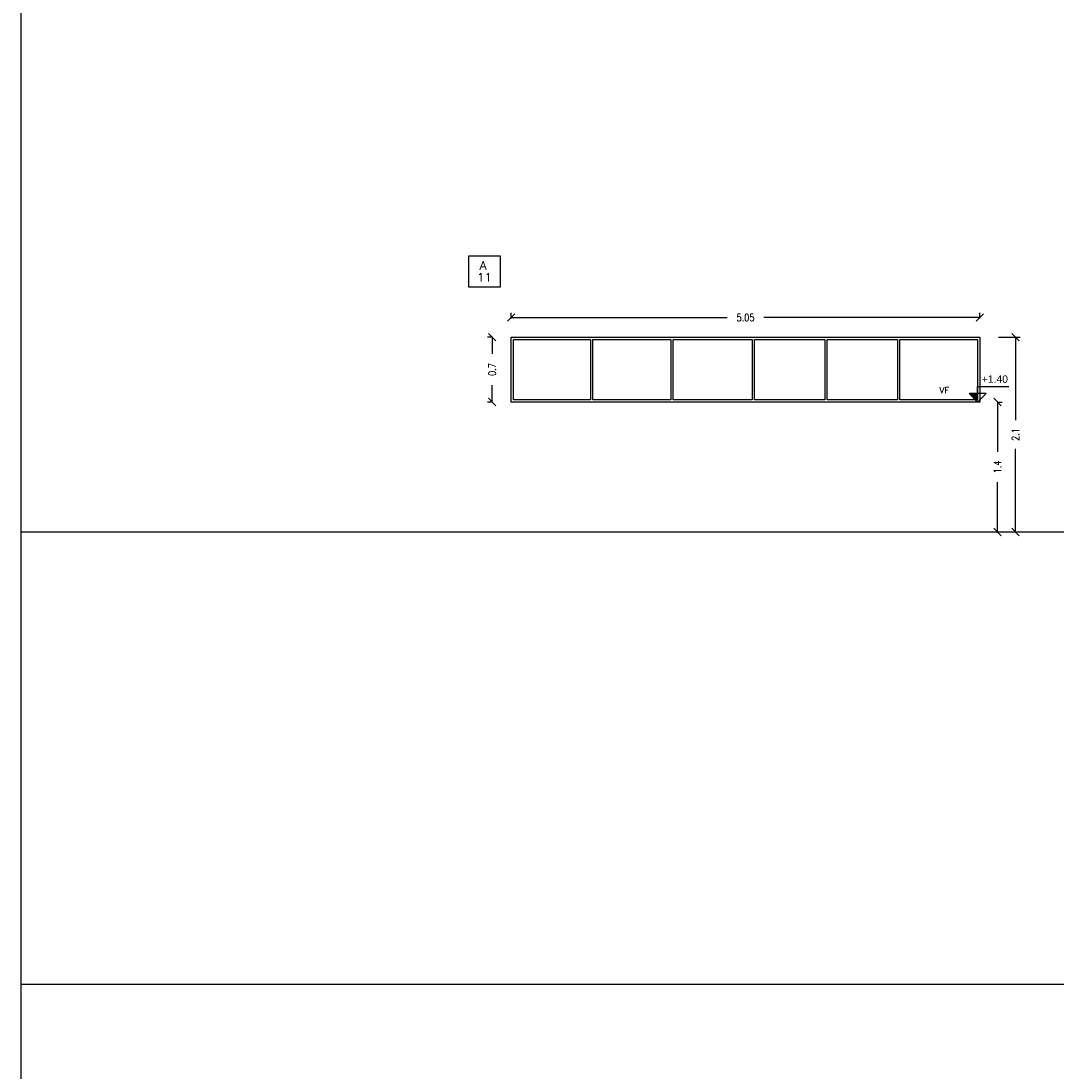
# Model space of a CAD drawing. Header units: millimetres. Extents: x -16.9 to 28.8, y -107.7 to -14.2.
# Tile 2 of 16: x -16.9 to -5.7, y -61.7 to -50.4. Entities that reach past the tile are written whole.
import ezdxf
from ezdxf.enums import TextEntityAlignment as Align

# ---------------------------------------------------------------- set-up
doc = ezdxf.new("R2010")
doc.units = ezdxf.units.MM
doc.header["$LTSCALE"] = 0.2
for name, color, linetype in [('A ALUMINIO', 5, 'Continuous'), ('A MURO', 1, 'Continuous'), ('A Muro visto', 2, 'Continuous'), ('TXT COTA', 3, 'Continuous'), ('TXT COTA NIVEL', 3, 'Continuous'), ('TXT PLANILLAS', 3, 'Continuous'), ('TXT TERMINACIONES', 3, 'Continuous')]:
    doc.layers.add(name, color=color, linetype=linetype)
doc.styles.add('arial', font='arial.ttf')
doc.styles.add('ROMANS', font='romans.shx')
doc.styles.add('SaAS simplex', font='simplex.shx', dxfattribs={"width": 0.8})
doc.dimstyles.new('COTAS 75', dxfattribs={"dimscale": 0.01, "dimtxt": 8, "dimasz": 8, "dimexe": 5, "dimexo": 20, "dimgap": 10, "dimtad": 0, "dimzin": 9, "dimdsep": 46, "dimtxsty": 'SaAS simplex', "dimblk": 'OBLIQUE', "dimcen": 0, "dimclrd": 8, "dimclre": 8, "dimclrt": 256, "dimadec": 1, "dimazin": 0, "dimtfac": 1, "dimtmove": 2, "dimatfit": 3, "dimldrblk": 'OBLIQUE', "dimfxl": 10, "dimlwd": -1, "dimlwe": -1, "dimarcsym": 0})

# ---------------------------------------------------------------- blocks, each defined once
blk = doc.blocks.new('*U10')
at = {"color": 0, "linetype": 'ByBlock'}
blk.add_lwpolyline([(-0.287, -0.195), (0.287, -0.195), (0.287, 0.354), (-0.287, 0.354)], close=True, dxfattribs=at)
at = {"color": 0, "linetype": 'ByBlock', "style": 'ROMANS', "width": 1.1}
blk.add_text('A', height=0.15, dxfattribs=at).set_placement((-0.088, 0.112))
at = {"color": 0, "linetype": 'ByBlock', "style": 'ROMANS', "width": 1.05}
blk.add_attdef('NRO', text='', height=0.15, dxfattribs=at).set_placement((0, -0.027), align=Align.MIDDLE)
blk = doc.blocks.new('_Oblique')
at = {"layer": 'TXT COTA', "color": 0, "lineweight": -2}
blk.add_line((-0.5, -0.5), (0.5, 0.5), dxfattribs=at)
blk = doc.blocks.new('*D560')
at = {"layer": 'Defpoints', "color": 0, "transparency": 16777216}
for p in [(-6.538, -53.598), (-11.588, -53.808), (-6.538, -53.808)]:
    blk.add_point(p, dxfattribs=at)
at = {"layer": 'TXT COTA', "color": 8, "transparency": 16777216}
for p, q in [((-11.588, -53.608), (-11.588, -53.548)), ((-11.588, -53.598), (-9.26, -53.598)), ((-6.538, -53.598), (-8.865, -53.598)), ((-6.538, -53.608), (-6.538, -53.548))]:
    blk.add_line(p, q, dxfattribs=at)
at = {"layer": 'TXT COTA', "color": 8, "transparency": 16777216, "xscale": 0.08, "yscale": 0.08, "zscale": 0.08, "rotation": 180}
blk.add_blockref('_Oblique', (-11.588, -53.598), dxfattribs=at)
at = {"layer": 'TXT COTA', "color": 8, "transparency": 16777216, "xscale": 0.08, "yscale": 0.08, "zscale": 0.08}
blk.add_blockref('_Oblique', (-6.538, -53.598), dxfattribs=at)
at = {"layer": 'TXT COTA', "transparency": 16777216, "insert": (-9.063, -53.598), "char_height": 0.08, "attachment_point": 5, "style": 'SaAS simplex'}
blk.add_mtext('5.05', dxfattribs=at)
blk = doc.blocks.new('*D561')
at = {"layer": 'Defpoints', "color": 0, "transparency": 16777216}
for p in [(-11.588, -53.808), (-11.793, -54.508), (-11.588, -54.508)]:
    blk.add_point(p, dxfattribs=at)
at = {"layer": 'TXT COTA', "color": 8, "transparency": 16777216}
for p, q in [((-11.788, -53.808), (-11.843, -53.808)), ((-11.793, -53.808), (-11.793, -53.99)), ((-11.793, -54.508), (-11.793, -54.325)), ((-11.788, -54.508), (-11.843, -54.508))]:
    blk.add_line(p, q, dxfattribs=at)
at = {"layer": 'TXT COTA', "color": 8, "transparency": 16777216, "xscale": 0.08, "yscale": 0.08, "zscale": 0.08}
for p, rotation in [((-11.793, -53.808), 90), ((-11.793, -54.508), 270)]:
    blk.add_blockref('_Oblique', p, dxfattribs=dict(at, rotation=rotation))
at = {"layer": 'TXT COTA', "transparency": 16777216, "insert": (-11.793, -54.158), "char_height": 0.08, "attachment_point": 5, "rotation": 90, "style": 'SaAS simplex'}
blk.add_mtext('0.7', dxfattribs=at)
blk = doc.blocks.new('*D562')
at = {"layer": 'Defpoints', "color": 0, "transparency": 16777216}
for p in [(-6.538, -53.808), (-6.538, -55.908), (-6.155, -55.908)]:
    blk.add_point(p, dxfattribs=at)
at = {"layer": 'TXT COTA', "color": 8, "transparency": 16777216}
for p, q in [((-6.338, -53.808), (-6.105, -53.808)), ((-6.155, -53.808), (-6.155, -54.704)), ((-6.155, -55.908), (-6.155, -55.011)), ((-6.338, -55.908), (-6.105, -55.908))]:
    blk.add_line(p, q, dxfattribs=at)
at = {"layer": 'TXT COTA', "color": 8, "transparency": 16777216, "xscale": 0.08, "yscale": 0.08, "zscale": 0.08}
for p, rotation in [((-6.155, -53.808), 90), ((-6.155, -55.908), 270)]:
    blk.add_blockref('_Oblique', p, dxfattribs=dict(at, rotation=rotation))
at = {"layer": 'TXT COTA', "transparency": 16777216, "insert": (-6.155, -54.858), "char_height": 0.08, "attachment_point": 5, "rotation": 90, "style": 'SaAS simplex'}
blk.add_mtext('2.1', dxfattribs=at)
blk = doc.blocks.new('*D563')
at = {"layer": 'Defpoints', "color": 0, "transparency": 16777216}
for p in [(-6.538, -54.508), (-6.538, -55.908), (-6.349, -55.908)]:
    blk.add_point(p, dxfattribs=at)
at = {"layer": 'TXT COTA', "color": 8, "transparency": 16777216}
for p, q in [((-6.349, -54.508), (-6.349, -55.045)), ((-6.338, -54.508), (-6.299, -54.508)), ((-6.349, -55.908), (-6.349, -55.37)), ((-6.338, -55.908), (-6.299, -55.908))]:
    blk.add_line(p, q, dxfattribs=at)
at = {"layer": 'TXT COTA', "color": 8, "transparency": 16777216, "xscale": 0.08, "yscale": 0.08, "zscale": 0.08}
for p, rotation in [((-6.349, -54.508), 90), ((-6.349, -55.908), 270)]:
    blk.add_blockref('_Oblique', p, dxfattribs=dict(at, rotation=rotation))
at = {"layer": 'TXT COTA', "transparency": 16777216, "insert": (-6.349, -55.208), "char_height": 0.08, "attachment_point": 5, "rotation": 90, "style": 'SaAS simplex'}
blk.add_mtext('1.4', dxfattribs=at)

msp = doc.modelspace()

# ---------------------------------------------------------------- hatches: boundary and pattern name
at = {"layer": 'TXT COTA NIVEL'}
h = msp.add_hatch(color=2, dxfattribs=at)
h.dxf.hatch_style = 1
h.paths.add_polyline_path([(-6.563, -54.417), (-6.653, -54.417), (-6.563, -54.508)])

# ---------------------------------------------------------------- linework, layer by layer
at = {"layer": 'A ALUMINIO'}
for points in [[(-11.588, -53.808), (-6.538, -53.808), (-6.538, -54.508), (-11.588, -54.508)], [(-11.563, -53.833), (-10.734, -53.833), (-10.734, -54.483), (-11.563, -54.483)], [(-10.709, -53.833), (-9.869, -53.833), (-9.869, -54.483), (-10.709, -54.483)], [(-9.844, -53.833), (-8.991, -53.833), (-8.991, -54.483), (-9.844, -54.483)], [(-8.966, -53.833), (-8.207, -53.833), (-8.207, -54.483), (-8.966, -54.483)], [(-8.182, -53.833), (-7.424, -53.833), (-7.424, -54.483), (-8.182, -54.483)], [(-7.399, -53.833), (-6.563, -53.833), (-6.563, -54.483), (-7.399, -54.483)]]:
    msp.add_lwpolyline(points, close=True, dxfattribs=at)
at = {"layer": 'A MURO'}
for p, q in [((-16.869, -55.908), (28.799, -55.908)), ((-16.633, -55.908), (0.329, -55.908)), ((-16.869, -60.781), (28.799, -60.781))]:
    msp.add_line(p, q, dxfattribs=at)
at = {"layer": 'A Muro visto', "color": 5}
msp.add_lwpolyline([(-16.869, -14.174), (28.799, -14.174), (28.799, -107.67), (-16.869, -107.67)], close=True, dxfattribs=at)
at = {"layer": 'TXT COTA NIVEL', "color": 2}
for p, q in [((-6.563, -54.508), (-6.653, -54.417)), ((-6.472, -54.417), (-6.653, -54.417)), ((-6.563, -54.508), (-6.472, -54.417))]:
    msp.add_line(p, q, dxfattribs=at)
msp.add_lwpolyline([(-6.563, -54.417), (-6.563, -54.339), (-6.225, -54.339)], dxfattribs=at)

# ---------------------------------------------------------------- block references
at = {"layer": 'TXT PLANILLAS', "xscale": 0.6, "yscale": 0.6, "zscale": 0.6}
msp.add_blockref('*U10', (-11.876, -53.149, -10), dxfattribs=at).add_auto_attribs({'NRO': '11'})

# ---------------------------------------------------------------- texts
at = {"layer": 'TXT COTA NIVEL', "insert": (-6.518, -54.221), "char_height": 0.08, "attachment_point": 1, "rotation": 360, "style": 'arial'}
msp.add_mtext('+1.40', dxfattribs=at)
at = {"layer": 'TXT TERMINACIONES', "color": 252, "insert": (-6.869, -54.346), "char_height": 0.0678, "attachment_point": 3, "rotation": 360, "style": 'ROMANS'}
msp.add_mtext(' VF', dxfattribs=at)

# ---------------------------------------------------------------- dimensions: what is measured, and where the dimension line sits
at = {"layer": 'TXT COTA'}
for base, p1, p2, angle, picture, middle in [((-6.538, -53.598), (-11.588, -53.808), (-6.538, -53.808), 180, '*D560', (-9.063, -53.598)), ((-11.793, -54.508), (-11.588, -53.808), (-11.588, -54.508), 90, '*D561', (-11.793, -54.158)), ((-6.155, -55.908), (-6.538, -53.808), (-6.538, -55.908), 90, '*D562', (-6.155, -54.858)), ((-6.349, -55.908), (-6.538, -54.508), (-6.538, -55.908), 90, '*D563', (-6.349, -55.208))]:
    dim = msp.add_linear_dim(base=base, p1=p1, p2=p2, angle=angle, dimstyle='COTAS 75', override={"dimfxl": 0}, dxfattribs=at)
    dim.commit()
    dim.dimension.update_dxf_attribs({"geometry": picture, "text_midpoint": middle})

doc.saveas('drawing.dxf')
